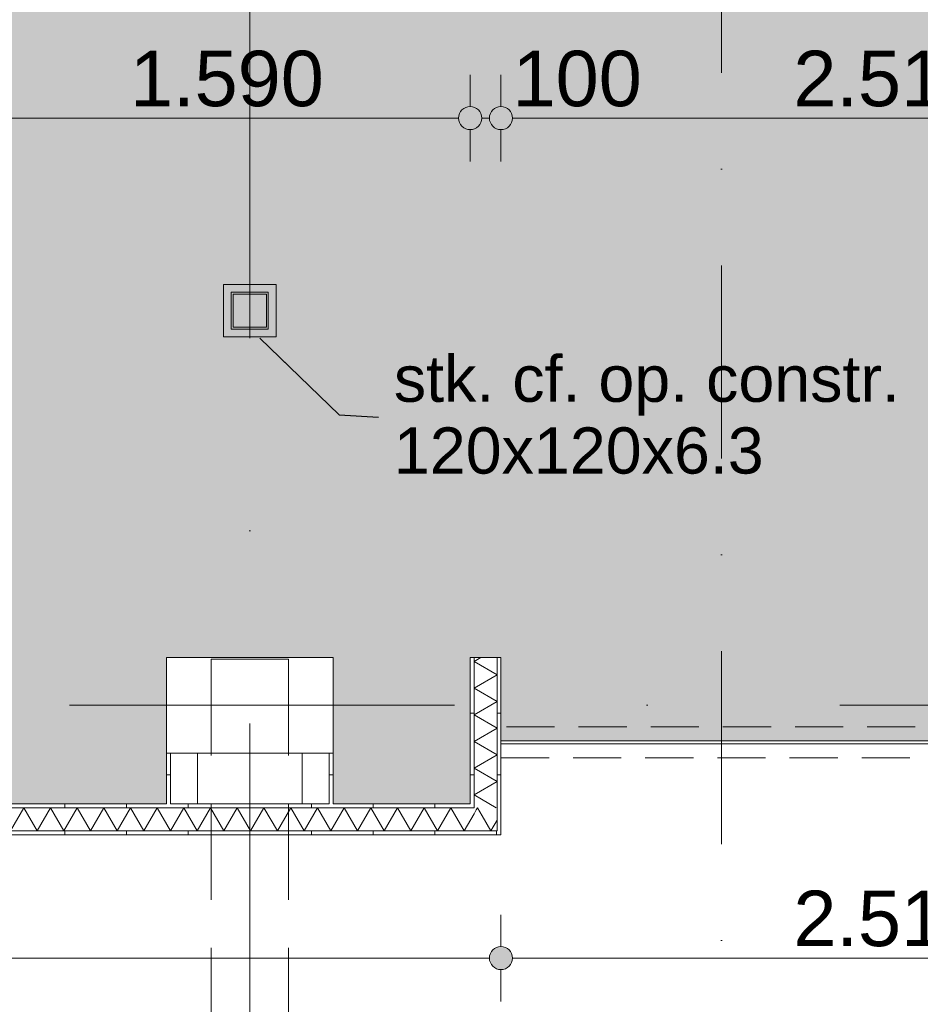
# Model space of a CAD drawing. Header units: millimetres. Extents: x -54205 to 167969, y -3415 to 61516.
# Tile 224 of 239: x 49653 to 52576, y 19456 to 22650. Entities that reach past the tile are written whole.
import ezdxf
from ezdxf.enums import TextEntityAlignment as Align

# ---------------------------------------------------------------- set-up
doc = ezdxf.new("R2010")
doc.units = ezdxf.units.MM
doc.header["$MEASUREMENT"] = 0
for name, pattern in [('streep-punt', [2500, 1250, -625, 0, -625]), ('streep-punt fijn', [1251.000023, 626.000023, -312.5, 0, -312.5]), ('streeplijn', [468.700004, 312.5, -156.200004]), ('streeplijn fijn', [234.119993, 155.999994, -78.119999])]:
    doc.linetypes.add(name, pattern=pattern)
for name, color, linetype in [('28 Draagconstructies', 7, 'Continuous'), ('Maatvoering 1_ 100', 7, 'Continuous'), ('Maatvoering 1_ 100 2D arcering', 7, 'Continuous'), ('Markers - doorsneden', 7, 'Continuous'), ('New_22 NC Binnenwanden', 7, 'Continuous'), ('New_22 NC Binnenwanden Deuren', 7, 'Continuous'), ('New_22 NC Binnenwanden Doorsnede-arcering', 7, 'Continuous'), ('New_22 NC Binnenwanden Laagscheidingslijnen', 7, 'Continuous'), ('New_28 Draagconstructies - kolom', 7, 'Continuous'), ('New_28 Draagconstructies - kolom Doorsnede-arcering', 7, 'Continuous'), ('New_Maatvoering 1_ 100', 7, 'Continuous'), ('New_Maatvoering 1_ 100 2D arcering', 7, 'Continuous'), ('New_Ruimtefuncties', 7, 'Continuous'), ('New_Ruimtefuncties Zone achtergrond', 7, 'Continuous'), ('New_Ruimtefuncties Zone omranding', 7, 'Continuous'), ('New_Ruimtefuncties Zone tekst', 7, 'Continuous'), ('Stramien', 7, 'Continuous')]:
    doc.layers.add(name, color=color, linetype=linetype)
doc.styles.add('GENERATED_STYLE_1', font='arial.ttf')
doc.styles.add('GENERATED_STYLE_2', font='arial.ttf')
doc.dimstyles.new('GENERATED_STYLE__1', dxfattribs={"dimtxt": 250, "dimasz": 142.5, "dimexe": 0.18, "dimexo": 0.0625, "dimgap": 0, "dimtad": 1, "dimtih": 1, "dimtoh": 1, "dimdec": 0, "dimzin": 0, "dimdsep": 46, "dimtxsty": 'GENERATED_STYLE_2', "dimblk": 'ARROWHEAD_11', "dimblk1": 'ARROWHEAD_11', "dimblk2": 'ARROWHEAD_11', "dimcen": 0.09, "dimse1": 1, "dimse2": 1, "dimclrd": 1, "dimclre": 1, "dimclrt": 2, "dimadec": 1, "dimazin": 0, "dimtfac": 1, "dimtdec": 4, "dimtmove": 0, "dimatfit": 3, "dimfxl": 1, "dimtolj": 1, "dimtzin": 0, "dimarcsym": 0})
doc.dimstyles.new('GENERATED_STYLE__12', dxfattribs={"dimtxt": 0.18, "dimasz": 136.8, "dimexe": 0.18, "dimexo": 0.0625, "dimgap": 0, "dimtad": 0, "dimtih": 1, "dimtoh": 1, "dimdec": 4, "dimzin": 0, "dimdsep": 46, "dimcen": 0.09, "dimadec": 0, "dimazin": 0, "dimtfac": 1, "dimtdec": 4, "dimtmove": 0, "dimatfit": 3, "dimldrblk": 'ARROWHEAD_5', "dimfxl": 1, "dimtolj": 1, "dimtzin": 0, "dimarcsym": 0})
doc.dimstyles.new('GENERATED_STYLE__3', dxfattribs={"dimtxt": 179.999995, "dimasz": 142.5, "dimexe": 0.18, "dimexo": 0.0625, "dimgap": 0, "dimtad": 1, "dimtih": 1, "dimtoh": 1, "dimdec": 0, "dimzin": 0, "dimdsep": 46, "dimtxsty": 'GENERATED_STYLE_1', "dimblk": 'ARROWHEAD_11', "dimblk1": 'ARROWHEAD_11', "dimblk2": 'ARROWHEAD_11', "dimcen": 0.09, "dimse1": 1, "dimse2": 1, "dimclrd": 1, "dimclre": 1, "dimclrt": 2, "dimadec": 1, "dimazin": 0, "dimtfac": 1, "dimtdec": 4, "dimtmove": 0, "dimatfit": 3, "dimfxl": 1, "dimtolj": 1, "dimtzin": 0, "dimarcsym": 0})
doc.dimstyles.new('GENERATED_STYLE__4', dxfattribs={"dimtxt": 250, "dimasz": 142.5, "dimexe": 0.18, "dimexo": 0.0625, "dimgap": 0, "dimtad": 1, "dimdec": 0, "dimzin": 0, "dimdsep": 46, "dimtxsty": 'GENERATED_STYLE_2', "dimblk": 'ARROWHEAD_11', "dimblk1": 'ARROWHEAD_11', "dimblk2": 'ARROWHEAD_11', "dimcen": 0.09, "dimse1": 1, "dimse2": 1, "dimclrd": 1, "dimclre": 1, "dimclrt": 2, "dimadec": 1, "dimazin": 0, "dimtfac": 1, "dimtdec": 4, "dimtmove": 0, "dimatfit": 3, "dimfxl": 1, "dimtolj": 1, "dimtzin": 0, "dimarcsym": 0})
pattern_1 = [(90, (0, 0), (-200, 0), [])]
pattern_2 = [(180, (0, 0), (0, 200), [])]
pattern_3 = [(1e-14, (0, 0), (0, 200), [])]
pattern_4 = [(270, (0, 0), (200, 0), [])]

# ---------------------------------------------------------------- blocks, each defined once
blk = doc.blocks.new('leerplein 4.1_1.30_16_1', base_point=(50400, 24093.4))
at = {"layer": 'New_Ruimtefuncties Zone achtergrond', "linetype": 'Continuous', "lineweight": 0, "true_color": 0xffffff}
blk.add_hatch(color=7, dxfattribs=at).paths.add_polyline_path([(46725, 20580.9), (46875, 20580.9), (46875, 20105.9), (50130, 20105.9), (50130, 20580.9), (50670, 20580.9), (50670, 20105.9), (51115, 20105.9), (51115, 20580.9), (51215, 20580.9), (51215, 20310.9), (53730, 20310.9), (53730, 20580.9), (54000, 20580.9), (54000, 27505.9), (50475, 27505.9), (50475, 27250.9), (50325, 27250.9), (50325, 27505.9), (46875, 27505.9), (46875, 27250.9), (46805, 27250.9), (46805, 26565.9), (46875, 26565.9), (46875, 21620.9), (46725, 21620.9)])
at = {"layer": 'New_Ruimtefuncties Zone tekst', "color": 2, "lineweight": 0}
for tag, height, style, p in [('DUMMY_941', 180, 'GENERATED_STYLE_2', (51388, 24382.2)), ('perimeterCode', 150, 'GENERATED_STYLE_1', (49710.1, 24006.1)), ('ROOM_AREA', 150, 'GENERATED_STYLE_1', (50270.4, 24006.1)), ('DUMMY_942', 150, 'GENERATED_STYLE_1', (50785.1, 24006.1)), ('DUMMY_943', 100, 'GENERATED_STYLE_1', (51013.7, 24017.5))]:
    blk.add_attdef(tag, text='', height=height, dxfattribs=dict(at, style=style)).set_placement(p, align=Align.TOP_LEFT)
at = {"layer": 'New_Ruimtefuncties Zone tekst', "color": 2, "lineweight": 0, "style": 'GENERATED_STYLE_2'}
blk.add_attdef('ROOM_NUMBER', text='', height=180, dxfattribs=at).set_placement((50400, 24341), align=Align.TOP_CENTER)
blk = doc.blocks.new('D1 27_6')
at = {"layer": 'New_22 NC Binnenwanden Deuren', "color": 1, "linetype": 'Continuous', "lineweight": 0}
for p, q in [((450, 0), (450, 900)), ((-460, 0), (-460, -10)), ((-450, 0), (450, 0)), ((-450, -10), (-450, 0)), ((450, 0), (450, -10)), ((460, 0), (460, -10)), ((450, -10), (-450, -10))]:
    blk.add_line(p, q, dxfattribs=at)
blk.add_arc((450, 0), 900, 90, 180, dxfattribs=at)
blk = doc.blocks.new('Wall_124_1', base_point=(51215, 20305.9))
at = {"layer": 'New_22 NC Binnenwanden', "color": 1, "linetype": 'Continuous', "lineweight": 0}
for p, q in [((52710, 20310.9), (52710, 20300.9)), ((53630, 20310.9), (53630, 20300.9))]:
    blk.add_line(p, q, dxfattribs=at)
at = {"layer": 'New_22 NC Binnenwanden', "color": 1, "linetype": 'Continuous', "lineweight": 0, "flags": 128}
for points in [[(52710, 20310.9), (51215, 20310.9)], [(51215, 20310.9), (51215, 20300.9)], [(51215, 20300.9), (52710, 20300.9)], [(53730, 20310.9), (53630, 20310.9)], [(53630, 20300.9), (53730, 20300.9)]]:
    blk.add_lwpolyline(points, dxfattribs=at)
at = {"layer": 'New_22 NC Binnenwanden Deuren', "color": 1, "linetype": 'Continuous', "lineweight": 0, "zscale": 1000}
blk.add_blockref('D1 27_6', (53170, 20310.9), dxfattribs=at)
blk = doc.blocks.new('*X436')
at = {"layer": 'New_22 NC Binnenwanden Doorsnede-arcering', "color": 7, "linetype": 'Continuous', "lineweight": 0}
for p, q in [((51134.7, 20086.2), (51138.8, 20093.4)), ((51154.2, 20066.7), (51138.8, 20093.4)), ((51189.6, 20031.3), (51202.5, 20053.7))]:
    blk.add_line(p, q, dxfattribs=at)
blk = doc.blocks.new('*X437')
at = {"layer": 'New_22 NC Binnenwanden Doorsnede-arcering', "color": 7, "linetype": 'Continuous', "lineweight": 0}
for p, q in [((49623.3, 20018.4), (49666.6, 20093.4)), ((49709.9, 20018.4), (49666.6, 20093.4)), ((49709.9, 20018.4), (49753.2, 20093.4)), ((49796.5, 20018.4), (49753.2, 20093.4)), ((49796.5, 20018.4), (49839.8, 20093.4)), ((49883.1, 20018.4), (49839.8, 20093.4)), ((49883.1, 20018.4), (49926.4, 20093.4)), ((49969.7, 20018.4), (49926.4, 20093.4)), ((49969.7, 20018.4), (50013, 20093.4)), ((50056.3, 20018.4), (50013, 20093.4)), ((50056.3, 20018.4), (50099.6, 20093.4)), ((50142.9, 20018.4), (50099.6, 20093.4)), ((50142.9, 20018.4), (50186.2, 20093.4)), ((50229.5, 20018.4), (50186.2, 20093.4)), ((50229.5, 20018.4), (50272.8, 20093.4)), ((50316.1, 20018.4), (50272.8, 20093.4)), ((50316.1, 20018.4), (50359.4, 20093.4)), ((50402.7, 20018.4), (50359.4, 20093.4)), ((50402.7, 20018.4), (50446, 20093.4)), ((50489.3, 20018.4), (50446, 20093.4)), ((50489.3, 20018.4), (50532.6, 20093.4)), ((50575.9, 20018.4), (50532.6, 20093.4)), ((50575.9, 20018.4), (50619.2, 20093.4)), ((50662.5, 20018.4), (50619.2, 20093.4)), ((50662.5, 20018.4), (50705.8, 20093.4)), ((50749.1, 20018.4), (50705.8, 20093.4)), ((50749.1, 20018.4), (50792.4, 20093.4)), ((50835.7, 20018.4), (50792.4, 20093.4)), ((50835.7, 20018.4), (50879, 20093.4)), ((50922.3, 20018.4), (50879, 20093.4)), ((50922.3, 20018.4), (50965.6, 20093.4)), ((51008.9, 20018.4), (50965.6, 20093.4)), ((51008.9, 20018.4), (51052.2, 20093.4)), ((51095.5, 20018.4), (51052.2, 20093.4)), ((51095.5, 20018.4), (51127.5, 20073.8))]:
    blk.add_line(p, q, dxfattribs=at)
blk = doc.blocks.new('*X438')
at = {"layer": 'New_22 NC Binnenwanden Doorsnede-arcering', "color": 7, "linetype": 'Continuous', "lineweight": 0}
for p, q in [((51127.5, 20073.8), (51134.7, 20086.2)), ((51182.1, 20018.4), (51154.2, 20066.7)), ((51182.1, 20018.4), (51189.6, 20031.3))]:
    blk.add_line(p, q, dxfattribs=at)
blk = doc.blocks.new('Wall_135_1', base_point=(46800, 20105.9))
at = {"layer": 'New_22 NC Binnenwanden Doorsnede-arcering', "linetype": 'Continuous', "lineweight": 0, "true_color": 0x000000}
h = blk.add_hatch(dxfattribs=at)
h.set_pattern_fill('930_Lijnen_vert_200_0001', color=18, style=0, pattern_type=2)
h.set_pattern_definition(pattern_1)
h.paths.add_polyline_path([(51115, 20105.9), (46875, 20105.9), (46875, 20093.4), (51115, 20093.4)])
h = blk.add_hatch(dxfattribs=at)
h.set_pattern_fill('930_Lijnen_vert_200_0001', color=18, style=0, pattern_type=2)
h.set_pattern_definition(pattern_1)
h.paths.add_polyline_path([(51115, 20105.9), (51127.5, 20093.4), (51127.5, 20105.9)])
h = blk.add_hatch(dxfattribs=at)
h.set_pattern_fill('930_Lijnen_vert_200_0001', color=18, style=0, pattern_type=2)
h.set_pattern_definition(pattern_1)
h.paths.add_polyline_path([(51115, 20093.4), (51127.5, 20093.4), (51115, 20105.9)])
h = blk.add_hatch(dxfattribs=at)
h.set_pattern_fill('930_Lijnen_vert_200_0001', color=18, style=0, pattern_type=2)
h.set_pattern_definition(pattern_1)
h.paths.add_polyline_path([(51202.5, 20018.4), (46875, 20018.4), (46875, 20005.9), (51202.5, 20005.9)])
h = blk.add_hatch(dxfattribs=at)
h.set_pattern_fill('930_Lijnen_vert_200_0001', color=18, style=0, pattern_type=2)
h.set_pattern_definition(pattern_1)
h.paths.add_polyline_path([(51202.5, 20018.4), (51215, 20005.9), (51215, 20018.4)])
h = blk.add_hatch(dxfattribs=at)
h.set_pattern_fill('930_Lijnen_vert_200_0001', color=18, style=0, pattern_type=2)
h.set_pattern_definition(pattern_1)
h.paths.add_polyline_path([(51202.5, 20005.9), (51215, 20005.9), (51202.5, 20018.4)])
at = {"layer": 'New_22 NC Binnenwanden', "color": 1, "linetype": 'Continuous', "lineweight": 0, "flags": 128}
for points in [[(50130, 20105.9), (49525, 20105.9)], [(50657.5, 20105.9), (50142.5, 20105.9)], [(51115, 20105.9), (50670, 20105.9)], [(46875, 20005.9), (51215, 20005.9)], [(51215, 20005.9), (51215, 20018.4)]]:
    blk.add_lwpolyline(points, dxfattribs=at)
at = {"layer": 'New_22 NC Binnenwanden Laagscheidingslijnen', "color": 1, "linetype": 'Continuous', "lineweight": 0}
for p, q in [((51127.5, 20093.4), (46875, 20093.4)), ((51127.5, 20093.4), (51127.5, 20105.9)), ((51202.5, 20018.4), (51202.5, 20093.4)), ((46875, 20018.4), (51127.5, 20018.4)), ((51127.5, 20018.4), (51202.5, 20018.4))]:
    blk.add_line(p, q, dxfattribs=at)
at = {"layer": 'New_22 NC Binnenwanden', "color": 1, "lineweight": 0}
for name in ['*X437', '*X436', '*X438']:
    blk.add_blockref(name, (0, 0), dxfattribs=at)
blk = doc.blocks.new('*X443')
at = {"layer": 'New_22 NC Binnenwanden Doorsnede-arcering', "color": 7, "linetype": 'Continuous', "lineweight": 0}
for p, q in [((51149.7, 20580.9), (51127.5, 20568.1)), ((51202.5, 20524.8), (51127.5, 20568.1)), ((51202.5, 20524.8), (51127.5, 20481.5)), ((51202.5, 20438.2), (51127.5, 20481.5)), ((51202.5, 20438.2), (51127.5, 20394.9)), ((51202.5, 20351.6), (51127.5, 20394.9)), ((51202.5, 20351.6), (51127.5, 20308.3)), ((51202.5, 20265), (51127.5, 20308.3)), ((51202.5, 20265), (51127.5, 20221.7)), ((51202.5, 20178.4), (51127.5, 20221.7)), ((51202.5, 20178.4), (51127.5, 20135.1)), ((51199.7, 20093.4), (51127.5, 20135.1))]:
    blk.add_line(p, q, dxfattribs=at)
blk = doc.blocks.new('Wall_137_1', base_point=(51115, 20580.9))
at = {"layer": 'New_22 NC Binnenwanden Doorsnede-arcering', "linetype": 'Continuous', "lineweight": 0, "true_color": 0x000000}
h = blk.add_hatch(dxfattribs=at)
h.set_pattern_fill('930_Lijnen_vert_200_0001', color=18, style=0, pattern_type=2)
h.set_pattern_definition(pattern_2)
h.paths.add_polyline_path([(51127.5, 20105.9), (51127.5, 20580.9), (51115, 20580.9), (51115, 20105.9)])
h = blk.add_hatch(dxfattribs=at)
h.set_pattern_fill('930_Lijnen_vert_200_0001', color=18, style=0, pattern_type=2)
h.set_pattern_definition(pattern_2)
h.paths.add_polyline_path([(51215, 20018.4), (51215, 20580.9), (51202.5, 20580.9), (51202.5, 20018.4)])
at = {"layer": 'New_22 NC Binnenwanden', "color": 1, "linetype": 'Continuous', "lineweight": 0, "flags": 128}
for points in [[(51115, 20580.9), (51115, 20105.9)], [(51127.5, 20580.9), (51115, 20580.9)], [(51202.5, 20580.9), (51127.5, 20580.9)], [(51215, 20580.9), (51202.5, 20580.9)], [(51215, 20018.4), (51215, 20580.9)]]:
    blk.add_lwpolyline(points, dxfattribs=at)
at = {"layer": 'New_22 NC Binnenwanden Laagscheidingslijnen', "color": 1, "linetype": 'Continuous', "lineweight": 0}
for p, q in [((51127.5, 20580.9), (51127.5, 20105.9)), ((51202.5, 20093.4), (51202.5, 20580.9)), ((51127.5, 20093.4), (51127.5, 20105.9)), ((51202.5, 20018.4), (51202.5, 20093.4))]:
    blk.add_line(p, q, dxfattribs=at)
at = {"layer": 'New_22 NC Binnenwanden', "color": 1, "lineweight": 0}
blk.add_blockref('*X443', (0, 0), dxfattribs=at)
blk = doc.blocks.new('Wall_261_1', base_point=(51215, 20305.9))
at = {"layer": 'New_22 NC Binnenwanden', "color": 9, "linetype": 'streeplijn fijn', "lineweight": 0, "flags": 128}
for points in [[(53730, 20355.9), (51215, 20355.9)], [(51215, 20355.9), (51215, 20343.4)], [(53730, 20355.9), (53730, 20343.4)], [(51215, 20343.4), (51215, 20268.4)], [(53730, 20343.4), (53730, 20268.4)], [(51215, 20268.4), (51215, 20255.9)], [(51215, 20255.9), (53730, 20255.9)], [(53730, 20268.4), (53730, 20255.9)]]:
    blk.add_lwpolyline(points, dxfattribs=at)
blk = doc.blocks.new('Wall_278_1', base_point=(50670, 20105.9))
at = {"layer": 'New_22 NC Binnenwanden Doorsnede-arcering', "linetype": 'Continuous', "lineweight": 0, "true_color": 0x000000}
h = blk.add_hatch(dxfattribs=at)
h.set_pattern_fill('930_Lijnen_vert_200_0001', color=18, style=0, pattern_type=2)
h.set_pattern_definition(pattern_2)
h.paths.add_polyline_path([(50670, 20105.9), (50670, 20270.9), (50657.5, 20270.9), (50657.5, 20105.9)])
at = {"layer": 'New_22 NC Binnenwanden', "color": 1, "linetype": 'Continuous', "lineweight": 0, "flags": 128}
for points in [[(50570, 20270.9), (50570, 20105.9)], [(50670, 20105.9), (50670, 20270.9)]]:
    blk.add_lwpolyline(points, dxfattribs=at)
at = {"layer": 'New_22 NC Binnenwanden Laagscheidingslijnen', "color": 1, "linetype": 'Continuous', "lineweight": 0}
blk.add_line((50657.5, 20105.9), (50657.5, 20270.9), dxfattribs=at)
blk = doc.blocks.new('Wall_279_1', base_point=(50130, 20105.9))
at = {"layer": 'New_22 NC Binnenwanden Doorsnede-arcering', "linetype": 'Continuous', "lineweight": 0, "true_color": 0x000000}
h = blk.add_hatch(dxfattribs=at)
h.set_pattern_fill('930_Lijnen_vert_200_0001', color=18, style=0, pattern_type=2)
h.set_pattern_definition(pattern_3)
h.paths.add_polyline_path([(50130, 20270.9), (50130, 20105.9), (50142.5, 20105.9), (50142.5, 20270.9)])
at = {"layer": 'New_22 NC Binnenwanden', "color": 1, "linetype": 'Continuous', "lineweight": 0, "flags": 128}
for points in [[(50130, 20270.9), (50130, 20105.9)], [(50230, 20105.9), (50230, 20270.9)]]:
    blk.add_lwpolyline(points, dxfattribs=at)
at = {"layer": 'New_22 NC Binnenwanden Laagscheidingslijnen', "color": 1, "linetype": 'Continuous', "lineweight": 0}
blk.add_line((50142.5, 20270.9), (50142.5, 20105.9), dxfattribs=at)
blk = doc.blocks.new('Wall_390_1', base_point=(50315, 21620.9))
at = {"layer": 'New_22 NC Binnenwanden Doorsnede-arcering', "linetype": 'Continuous', "lineweight": 0, "true_color": 0x000000}
h = blk.add_hatch(dxfattribs=at)
h.set_pattern_fill('930_Lijnen_vert_200_0001', color=18, style=0, pattern_type=2)
h.set_pattern_definition(pattern_3)
h.paths.add_polyline_path([(50340, 21790.9), (50315, 21790.9), (50340, 21765.9)])
h = blk.add_hatch(dxfattribs=at)
h.set_pattern_fill('930_Lijnen_vert_200_0001', color=18, style=0, pattern_type=2)
h.set_pattern_definition(pattern_3)
h.paths.add_polyline_path([(50340, 21765.9), (50315, 21790.9), (50315, 21765.9)])
h = blk.add_hatch(dxfattribs=at)
h.set_pattern_fill('930_Lijnen_vert_200_0001', color=18, style=0, pattern_type=2)
h.set_pattern_definition(pattern_3)
h.paths.add_polyline_path([(50340, 21645.9), (50340, 21765.9), (50315, 21765.9), (50315, 21645.9)])
h = blk.add_hatch(dxfattribs=at)
h.set_pattern_fill('930_Lijnen_vert_200_0001', color=18, style=0, pattern_type=2)
h.set_pattern_definition(pattern_3)
h.paths.add_polyline_path([(50340, 21645.9), (50315, 21620.9), (50340, 21620.9)])
h = blk.add_hatch(dxfattribs=at)
h.set_pattern_fill('930_Lijnen_vert_200_0001', color=18, style=0, pattern_type=2)
h.set_pattern_definition(pattern_3)
h.paths.add_polyline_path([(50315, 21645.9), (50315, 21620.9), (50340, 21645.9)])
at = {"layer": 'New_22 NC Binnenwanden', "color": 1, "linetype": 'Continuous', "lineweight": 0, "flags": 128}
for points in [[(50315, 21790.9), (50340, 21790.9)], [(50315, 21790.9), (50315, 21620.9)], [(50340, 21645.9), (50340, 21765.9)], [(50315, 21620.9), (50340, 21620.9)]]:
    blk.add_lwpolyline(points, dxfattribs=at)
blk = doc.blocks.new('Wall_391_1', base_point=(50315, 21790.9))
at = {"layer": 'New_22 NC Binnenwanden Doorsnede-arcering', "linetype": 'Continuous', "lineweight": 0, "true_color": 0x000000}
h = blk.add_hatch(dxfattribs=at)
h.set_pattern_fill('930_Lijnen_vert_200_0001', color=18, style=0, pattern_type=2)
h.set_pattern_definition(pattern_4)
h.paths.add_polyline_path([(50340, 21765.9), (50460, 21765.9), (50460, 21790.9), (50340, 21790.9)])
h = blk.add_hatch(dxfattribs=at)
h.set_pattern_fill('930_Lijnen_vert_200_0001', color=18, style=0, pattern_type=2)
h.set_pattern_definition(pattern_4)
h.paths.add_polyline_path([(50460, 21765.9), (50485, 21765.9), (50485, 21790.9)])
h = blk.add_hatch(dxfattribs=at)
h.set_pattern_fill('930_Lijnen_vert_200_0001', color=18, style=0, pattern_type=2)
h.set_pattern_definition(pattern_4)
h.paths.add_polyline_path([(50460, 21765.9), (50485, 21790.9), (50460, 21790.9)])
at = {"layer": 'New_22 NC Binnenwanden', "color": 1, "linetype": 'Continuous', "lineweight": 0, "flags": 128}
for points in [[(50485, 21790.9), (50340, 21790.9)], [(50485, 21790.9), (50485, 21765.9)], [(50340, 21765.9), (50460, 21765.9)]]:
    blk.add_lwpolyline(points, dxfattribs=at)
blk = doc.blocks.new('Wall_392_1', base_point=(50315, 21620.9))
at = {"layer": 'New_22 NC Binnenwanden Doorsnede-arcering', "linetype": 'Continuous', "lineweight": 0, "true_color": 0x000000}
h = blk.add_hatch(dxfattribs=at)
h.set_pattern_fill('930_Lijnen_vert_200_0001', color=18, style=0, pattern_type=2)
h.set_pattern_definition(pattern_1)
h.paths.add_polyline_path([(50460, 21645.9), (50340, 21645.9), (50340, 21620.9), (50460, 21620.9)])
h = blk.add_hatch(dxfattribs=at)
h.set_pattern_fill('930_Lijnen_vert_200_0001', color=18, style=0, pattern_type=2)
h.set_pattern_definition(pattern_1)
h.paths.add_polyline_path([(50485, 21645.9), (50460, 21645.9), (50485, 21620.9)])
h = blk.add_hatch(dxfattribs=at)
h.set_pattern_fill('930_Lijnen_vert_200_0001', color=18, style=0, pattern_type=2)
h.set_pattern_definition(pattern_1)
h.paths.add_polyline_path([(50460, 21620.9), (50485, 21620.9), (50460, 21645.9)])
at = {"layer": 'New_22 NC Binnenwanden', "color": 1, "linetype": 'Continuous', "lineweight": 0, "flags": 128}
for points in [[(50460, 21645.9), (50340, 21645.9)], [(50485, 21620.9), (50485, 21645.9)], [(50340, 21620.9), (50485, 21620.9)]]:
    blk.add_lwpolyline(points, dxfattribs=at)
blk = doc.blocks.new('Wall_393_1', base_point=(50485, 21620.9))
at = {"layer": 'New_22 NC Binnenwanden Doorsnede-arcering', "linetype": 'Continuous', "lineweight": 0, "true_color": 0x000000}
h = blk.add_hatch(dxfattribs=at)
h.set_pattern_fill('930_Lijnen_vert_200_0001', color=18, style=0, pattern_type=2)
h.set_pattern_definition(pattern_2)
h.paths.add_polyline_path([(50485, 21765.9), (50460, 21765.9), (50460, 21645.9), (50485, 21645.9)])
at = {"layer": 'New_22 NC Binnenwanden', "color": 1, "linetype": 'Continuous', "lineweight": 0, "flags": 128}
for points in [[(50460, 21765.9), (50460, 21645.9)], [(50485, 21645.9), (50485, 21765.9)]]:
    blk.add_lwpolyline(points, dxfattribs=at)
blk = doc.blocks.new('Column_1_1', base_point=(50400, 20425.9))
at = {"layer": '28 Draagconstructies', "color": 3, "linetype": 'Continuous', "lineweight": 0, "flags": 128}
blk.add_lwpolyline([(50130, 20270.9), (50670, 20270.9), (50670, 20580.9), (50130, 20580.9)], close=True, dxfattribs=at)
blk = doc.blocks.new('Standard grid marker')
at = {"layer": 'Stramien', "color": 1, "linetype": 'streep-punt', "lineweight": 0}
blk.add_line((1000, 0), (61400.2, 0), dxfattribs=at)
at = {"layer": 'Stramien', "color": 2, "lineweight": 0, "style": 'GENERATED_STYLE_1'}
for tag, p in [('AC_MarkerText_1_0', (-245, -80)), ('AC_MarkerText_1_1', (63155.2, -80))]:
    blk.add_attdef(tag, text='', height=350, rotation=270, dxfattribs=at).set_placement(p, align=Align.TOP_CENTER)
blk = doc.blocks.new('Standard grid marker_6')
at = {"layer": 'Stramien', "color": 1, "linetype": 'streep-punt', "lineweight": 0}
blk.add_line((1000, 0), (33040, 0), dxfattribs=at)
at = {"layer": 'Stramien', "color": 2, "lineweight": 0, "style": 'GENERATED_STYLE_1'}
blk.add_attdef('AC_MarkerText_1', text='', height=350, dxfattribs=at).set_placement((-500, 175), align=Align.TOP_CENTER)
blk = doc.blocks.new('Beam_3_1', base_point=(50400, 20575.9))
at = {"layer": '28 Draagconstructies', "color": 9, "linetype": 'streeplijn', "lineweight": 0}
for p, q in [((50275, 20575.9), (50275, 17870.9)), ((50275, 20575.9), (50525, 20575.9)), ((50525, 20575.9), (50525, 17870.9)), ((50275, 17870.9), (50525, 17870.9))]:
    blk.add_line(p, q, dxfattribs=at)
blk = doc.blocks.new('*D1253')
at = {"layer": 'Maatvoering 1_ 100 2D arcering', "linetype": 'Continuous', "lineweight": 0}
for points in [[(64027.5, 56215.9), (64030.4, 56201.6), (64038.5, 56189.4), (64050.6, 56181.3), (64065, 56178.4), (64079.4, 56181.3), (64091.5, 56189.4), (64099.6, 56201.6), (64102.5, 56215.9), (64099.6, 56230.3), (64091.5, 56242.4), (64079.4, 56250.6), (64065, 56253.4), (64050.6, 56250.6), (64038.5, 56242.4), (64030.4, 56230.3)], [(64027.5, 3115.7), (64030.4, 3101.3), (64038.5, 3089.2), (64050.6, 3081), (64065, 3078.2), (64079.4, 3081), (64091.5, 3089.2), (64099.6, 3101.3), (64102.5, 3115.7), (64099.6, 3130), (64091.5, 3142.2), (64079.4, 3150.3), (64065, 3153.2), (64050.6, 3150.3), (64038.5, 3142.2), (64030.4, 3130)]]:
    blk.add_hatch(color=1, dxfattribs=at).paths.add_polyline_path(points)
at = {"layer": 'Maatvoering 1_ 100', "color": 1, "linetype": 'Continuous', "lineweight": 0}
for p, q in [((64065, 56253.4), (64065, 56290.9)), ((64027.5, 56215.9), (63924.4, 56215.9)), ((64205.6, 56215.9), (64102.5, 56215.9)), ((64065, 3153.2), (64065, 56178.4)), ((64027.5, 3115.7), (63924.4, 3115.7)), ((64205.6, 3115.7), (64102.5, 3115.7)), ((64065, 3040.7), (64065, 3078.2))]:
    blk.add_line(p, q, dxfattribs=at)
for centre in [(64065, 56215.9), (64065, 3115.7)]:
    blk.add_circle(centre, 37.5, dxfattribs=at)
at = {"layer": 'Maatvoering 1_ 100', "color": 2, "lineweight": 0, "insert": (64015, 29141.5), "char_height": 250, "attachment_point": 7, "rotation": 90, "style": 'GENERATED_STYLE_2'}
blk.add_mtext('\\A1;{\\pql;\\fArial|b1|i0|c0|p0;\\W1.000000;53.100}', dxfattribs=at)
blk = doc.blocks.new('ARROWHEAD_11')
at = {"color": 0, "linetype": 'Continuous', "lineweight": 0}
blk.add_line((0, 0), (-1, 0), dxfattribs=at)
at = {"color": 0, "linetype": 'Continuous', "lineweight": 0, "const_width": 0.25, "flags": 128}
blk.add_lwpolyline([(-0.125, 0, 1), (0.125, 0, 1)], format="xyb", close=True, dxfattribs=at)
blk = doc.blocks.new('*D1276')
at = {"layer": 'Maatvoering 1_ 100 2D arcering', "linetype": 'Continuous', "lineweight": 0}
for points in [[(-1137.6, 60015.9), (-1134.7, 60001.6), (-1126.6, 59989.4), (-1114.4, 59981.3), (-1100.1, 59978.4), (-1085.7, 59981.3), (-1073.6, 59989.4), (-1065.4, 60001.6), (-1062.6, 60015.9), (-1065.4, 60030.3), (-1073.6, 60042.4), (-1085.7, 60050.6), (-1100.1, 60053.4), (-1114.4, 60050.6), (-1126.6, 60042.4), (-1134.7, 60030.3)], [(57892.5, 60015.9), (57895.4, 60001.6), (57903.5, 59989.4), (57915.6, 59981.3), (57930, 59978.4), (57944.4, 59981.3), (57956.5, 59989.4), (57964.6, 60001.6), (57967.5, 60015.9), (57964.6, 60030.3), (57956.5, 60042.4), (57944.4, 60050.6), (57930, 60053.4), (57915.6, 60050.6), (57903.5, 60042.4), (57895.4, 60030.3)]]:
    blk.add_hatch(color=1, dxfattribs=at).paths.add_polyline_path(points)
at = {"layer": 'Maatvoering 1_ 100', "color": 1, "linetype": 'Continuous', "lineweight": 0}
for p, q in [((-1100.1, 60053.4), (-1100.1, 60156.5)), ((57930, 60053.4), (57930, 60156.5)), ((-1062.6, 60015.9), (57892.5, 60015.9)), ((57967.5, 60015.9), (58005, 60015.9)), ((-1100.1, 59875.3), (-1100.1, 59978.4)), ((57930, 59875.3), (57930, 59978.4))]:
    blk.add_line(p, q, dxfattribs=at)
for centre in [(-1100.1, 60015.9), (57930, 60015.9)]:
    blk.add_circle(centre, 37.5, dxfattribs=at)
at = {"layer": 'Maatvoering 1_ 100', "color": 2, "lineweight": 0, "insert": (27890.6, 60065.9), "char_height": 250, "attachment_point": 7, "style": 'GENERATED_STYLE_2'}
blk.add_mtext('\\A1;{\\pql;\\fArial|b1|i0|c0|p0;\\W1.000000;59.030}', dxfattribs=at)
blk = doc.blocks.new('*D1449')
at = {"layer": 'New_Maatvoering 1_ 100 2D arcering', "linetype": 'Continuous', "lineweight": 0}
for points in [[(46837.5, 22730.9), (46840.4, 22716.6), (46848.5, 22704.4), (46860.6, 22696.3), (46875, 22693.4), (46889.4, 22696.3), (46901.5, 22704.4), (46909.6, 22716.6), (46912.5, 22730.9), (46909.6, 22745.3), (46901.5, 22757.4), (46889.4, 22765.6), (46875, 22768.4), (46860.6, 22765.6), (46848.5, 22757.4), (46840.4, 22745.3)], [(53962.5, 22730.9), (53965.4, 22716.6), (53973.5, 22704.4), (53985.6, 22696.3), (54000, 22693.4), (54014.4, 22696.3), (54026.5, 22704.4), (54034.6, 22716.6), (54037.5, 22730.9), (54034.6, 22745.3), (54026.5, 22757.4), (54014.4, 22765.6), (54000, 22768.4), (53985.6, 22765.6), (53973.5, 22757.4), (53965.4, 22745.3)]]:
    blk.add_hatch(color=1, dxfattribs=at).paths.add_polyline_path(points)
at = {"layer": 'New_Maatvoering 1_ 100', "color": 1, "linetype": 'Continuous', "lineweight": 0}
for p, q in [((46875, 22768.4), (46875, 22871.5)), ((54000, 22768.4), (54000, 22871.5)), ((46912.5, 22730.9), (53962.5, 22730.9)), ((54037.5, 22730.9), (54075, 22730.9)), ((46875, 22590.3), (46875, 22693.4)), ((54000, 22590.3), (54000, 22693.4))]:
    blk.add_line(p, q, dxfattribs=at)
for centre in [(46875, 22730.9), (54000, 22730.9)]:
    blk.add_circle(centre, 37.5, dxfattribs=at)
at = {"layer": 'New_Maatvoering 1_ 100', "color": 2, "lineweight": 0, "insert": (50128.6, 22766.9), "char_height": 180, "attachment_point": 7, "style": 'GENERATED_STYLE_1'}
blk.add_mtext('\\A1;{\\pql;\\fArial|b0|i0|c0|p0;\\W1.000000;7.125}', dxfattribs=at)
blk = doc.blocks.new('*D1468')
at = {"layer": 'New_Maatvoering 1_ 100 2D arcering', "linetype": 'Continuous', "lineweight": 0}
for points in [[(49487.5, 22330.9), (49490.4, 22316.6), (49498.5, 22304.4), (49510.6, 22296.3), (49525, 22293.4), (49539.4, 22296.3), (49551.5, 22304.4), (49559.6, 22316.6), (49562.5, 22330.9), (49559.6, 22345.3), (49551.5, 22357.4), (49539.4, 22365.6), (49525, 22368.4), (49510.6, 22365.6), (49498.5, 22357.4), (49490.4, 22345.3)], [(51077.5, 22330.9), (51080.4, 22316.6), (51088.5, 22304.4), (51100.6, 22296.3), (51115, 22293.4), (51129.4, 22296.3), (51141.5, 22304.4), (51149.6, 22316.6), (51152.5, 22330.9), (51149.6, 22345.3), (51141.5, 22357.4), (51129.4, 22365.6), (51115, 22368.4), (51100.6, 22365.6), (51088.5, 22357.4), (51080.4, 22345.3)]]:
    blk.add_hatch(color=1, dxfattribs=at).paths.add_polyline_path(points)
at = {"layer": 'New_Maatvoering 1_ 100', "color": 1, "linetype": 'Continuous', "lineweight": 0}
for p, q in [((49525, 22368.4), (49525, 22471.5)), ((51115, 22368.4), (51115, 22471.5)), ((49562.5, 22330.9), (51077.5, 22330.9)), ((49525, 22190.3), (49525, 22293.4)), ((51115, 22190.3), (51115, 22293.4))]:
    blk.add_line(p, q, dxfattribs=at)
for centre in [(49525, 22330.9), (51115, 22330.9)]:
    blk.add_circle(centre, 37.5, dxfattribs=at)
at = {"layer": 'New_Maatvoering 1_ 100', "color": 2, "lineweight": 0, "insert": (50011.1, 22366.9), "char_height": 180, "attachment_point": 7, "style": 'GENERATED_STYLE_1'}
blk.add_mtext('\\A1;{\\pql;\\fArial|b0|i0|c0|p0;\\W1.000000;1.590}', dxfattribs=at)
blk = doc.blocks.new('*D1469')
at = {"layer": 'New_Maatvoering 1_ 100 2D arcering', "linetype": 'Continuous', "lineweight": 0}
for points in [[(51077.5, 22330.9), (51080.4, 22316.6), (51088.5, 22304.4), (51100.6, 22296.3), (51115, 22293.4), (51129.4, 22296.3), (51141.5, 22304.4), (51149.6, 22316.6), (51152.5, 22330.9), (51149.6, 22345.3), (51141.5, 22357.4), (51129.4, 22365.6), (51115, 22368.4), (51100.6, 22365.6), (51088.5, 22357.4), (51080.4, 22345.3)], [(51177.5, 22330.9), (51180.4, 22316.6), (51188.5, 22304.4), (51200.6, 22296.3), (51215, 22293.4), (51229.4, 22296.3), (51241.5, 22304.4), (51249.6, 22316.6), (51252.5, 22330.9), (51249.6, 22345.3), (51241.5, 22357.4), (51229.4, 22365.6), (51215, 22368.4), (51200.6, 22365.6), (51188.5, 22357.4), (51180.4, 22345.3)]]:
    blk.add_hatch(color=1, dxfattribs=at).paths.add_polyline_path(points)
at = {"layer": 'New_Maatvoering 1_ 100', "color": 1, "linetype": 'Continuous', "lineweight": 0}
for p, q in [((51115, 22368.4), (51115, 22471.5)), ((51215, 22368.4), (51215, 22471.5)), ((51152.5, 22330.9), (51177.5, 22330.9)), ((51115, 22190.3), (51115, 22293.4)), ((51215, 22190.3), (51215, 22293.4))]:
    blk.add_line(p, q, dxfattribs=at)
for centre in [(51115, 22330.9), (51215, 22330.9)]:
    blk.add_circle(centre, 37.5, dxfattribs=at)
blk = doc.blocks.new('*D1470')
at = {"layer": 'New_Maatvoering 1_ 100 2D arcering', "linetype": 'Continuous', "lineweight": 0}
for points in [[(51177.5, 22330.9), (51180.4, 22316.6), (51188.5, 22304.4), (51200.6, 22296.3), (51215, 22293.4), (51229.4, 22296.3), (51241.5, 22304.4), (51249.6, 22316.6), (51252.5, 22330.9), (51249.6, 22345.3), (51241.5, 22357.4), (51229.4, 22365.6), (51215, 22368.4), (51200.6, 22365.6), (51188.5, 22357.4), (51180.4, 22345.3)], [(53692.5, 22330.9), (53695.4, 22316.6), (53703.5, 22304.4), (53715.6, 22296.3), (53730, 22293.4), (53744.4, 22296.3), (53756.5, 22304.4), (53764.6, 22316.6), (53767.5, 22330.9), (53764.6, 22345.3), (53756.5, 22357.4), (53744.4, 22365.6), (53730, 22368.4), (53715.6, 22365.6), (53703.5, 22357.4), (53695.4, 22345.3)]]:
    blk.add_hatch(color=1, dxfattribs=at).paths.add_polyline_path(points)
at = {"layer": 'New_Maatvoering 1_ 100', "color": 1, "linetype": 'Continuous', "lineweight": 0}
for p, q in [((51215, 22368.4), (51215, 22471.5)), ((53730, 22368.4), (53730, 22471.5)), ((51252.5, 22330.9), (53692.5, 22330.9)), ((51215, 22190.3), (51215, 22293.4)), ((53730, 22190.3), (53730, 22293.4))]:
    blk.add_line(p, q, dxfattribs=at)
for centre in [(51215, 22330.9), (53730, 22330.9)]:
    blk.add_circle(centre, 37.5, dxfattribs=at)
at = {"layer": 'New_Maatvoering 1_ 100', "color": 2, "lineweight": 0, "char_height": 180, "attachment_point": 7, "style": 'GENERATED_STYLE_1'}
for s, insert in [('\\A1;{\\pql;\\fArial|b0|i0|c0|p0;\\W1.000000;100}', (51252.5, 22366.9)), ('\\A1;{\\pql;\\fArial|b0|i0|c0|p0;\\W1.000000;2.515}', (52163.6, 22366.9)), ('\\A1;{\\pql;\\fArial|b0|i0|c0|p0;\\W1.000000;270}', (53280.6, 22366.9))]:
    blk.add_mtext(s, dxfattribs=dict(at, insert=insert))
blk = doc.blocks.new('*D1485')
at = {"layer": 'New_Maatvoering 1_ 100 2D arcering', "linetype": 'Continuous', "lineweight": 0}
for points in [[(42247.5, 19605.9), (42250.4, 19591.6), (42258.5, 19579.4), (42270.6, 19571.3), (42285, 19568.4), (42299.4, 19571.3), (42311.5, 19579.4), (42319.6, 19591.6), (42322.5, 19605.9), (42319.6, 19620.3), (42311.5, 19632.4), (42299.4, 19640.6), (42285, 19643.4), (42270.6, 19640.6), (42258.5, 19632.4), (42250.4, 19620.3)], [(51177.5, 19605.9), (51180.4, 19591.6), (51188.5, 19579.4), (51200.6, 19571.3), (51215, 19568.4), (51229.4, 19571.3), (51241.5, 19579.4), (51249.6, 19591.6), (51252.5, 19605.9), (51249.6, 19620.3), (51241.5, 19632.4), (51229.4, 19640.6), (51215, 19643.4), (51200.6, 19640.6), (51188.5, 19632.4), (51180.4, 19620.3)]]:
    blk.add_hatch(color=1, dxfattribs=at).paths.add_polyline_path(points)
at = {"layer": 'New_Maatvoering 1_ 100', "color": 1, "linetype": 'Continuous', "lineweight": 0}
for p, q in [((42285, 19643.4), (42285, 19746.5)), ((51215, 19643.4), (51215, 19746.5)), ((42322.5, 19605.9), (51177.5, 19605.9)), ((42285, 19465.3), (42285, 19568.4)), ((51215, 19465.3), (51215, 19568.4))]:
    blk.add_line(p, q, dxfattribs=at)
for centre in [(42285, 19605.9), (51215, 19605.9)]:
    blk.add_circle(centre, 37.5, dxfattribs=at)
at = {"layer": 'New_Maatvoering 1_ 100', "color": 2, "lineweight": 0, "insert": (46441.1, 19641.9), "char_height": 180, "attachment_point": 7, "style": 'GENERATED_STYLE_1'}
blk.add_mtext('\\A1;{\\pql;\\fArial|b0|i0|c0|p0;\\W1.000000;8.930}', dxfattribs=at)
blk = doc.blocks.new('*D1486')
at = {"layer": 'New_Maatvoering 1_ 100 2D arcering', "linetype": 'Continuous', "lineweight": 0}
for points in [[(51177.5, 19605.9), (51180.4, 19591.6), (51188.5, 19579.4), (51200.6, 19571.3), (51215, 19568.4), (51229.4, 19571.3), (51241.5, 19579.4), (51249.6, 19591.6), (51252.5, 19605.9), (51249.6, 19620.3), (51241.5, 19632.4), (51229.4, 19640.6), (51215, 19643.4), (51200.6, 19640.6), (51188.5, 19632.4), (51180.4, 19620.3)], [(53692.5, 19605.9), (53695.4, 19591.6), (53703.5, 19579.4), (53715.6, 19571.3), (53730, 19568.4), (53744.4, 19571.3), (53756.5, 19579.4), (53764.6, 19591.6), (53767.5, 19605.9), (53764.6, 19620.3), (53756.5, 19632.4), (53744.4, 19640.6), (53730, 19643.4), (53715.6, 19640.6), (53703.5, 19632.4), (53695.4, 19620.3)]]:
    blk.add_hatch(color=1, dxfattribs=at).paths.add_polyline_path(points)
at = {"layer": 'New_Maatvoering 1_ 100', "color": 1, "linetype": 'Continuous', "lineweight": 0}
for p, q in [((51215, 19643.4), (51215, 19746.5)), ((53730, 19643.4), (53730, 19746.5)), ((51252.5, 19605.9), (53692.5, 19605.9)), ((51215, 19465.3), (51215, 19568.4)), ((53730, 19465.3), (53730, 19568.4))]:
    blk.add_line(p, q, dxfattribs=at)
for centre in [(51215, 19605.9), (53730, 19605.9)]:
    blk.add_circle(centre, 37.5, dxfattribs=at)
at = {"layer": 'New_Maatvoering 1_ 100', "color": 2, "lineweight": 0, "insert": (52163.6, 19641.9), "char_height": 180, "attachment_point": 7, "style": 'GENERATED_STYLE_1'}
blk.add_mtext('\\A1;{\\pql;\\fArial|b0|i0|c0|p0;\\W1.000000;2.515}', dxfattribs=at)
blk = doc.blocks.new('Cutting Plane_4_1', base_point=(51930.1, 7314.1))
at = {"layer": 'Markers - doorsneden', "color": 9, "linetype": 'streep-punt fijn', "lineweight": 0}
blk.add_line((51930.1, 7464.1), (51930.1, 28935.9), dxfattribs=at)
blk = doc.blocks.new('ARROWHEAD_5')
at = {"linetype": 'Continuous', "lineweight": 0}
blk.add_hatch(color=0, dxfattribs=at).paths.add_polyline_path([(-1, 0.2679), (0, 0), (-1, -0.2679)])
at = {"color": 0, "linetype": 'Continuous', "lineweight": 0}
blk.add_line((0, 0), (-1, 0), dxfattribs=at)
blk = doc.blocks.new('Buis vk warmgew kolom 27')
at = {"layer": 'New_28 Draagconstructies - kolom Doorsnede-arcering', "linetype": 'Continuous', "lineweight": 0, "true_color": 0x000000}
h = blk.add_hatch(color=18, dxfattribs=at)
h.paths.add_polyline_path([(-60, -60), (60, -60), (60, 60), (-60, 60)])
h.paths.add_polyline_path([(-53.7, -53.7), (-53.7, 53.7), (53.7, 53.7), (53.7, -53.7)], flags=0)
at = {"layer": 'New_28 Draagconstructies - kolom', "color": 1, "linetype": 'Continuous', "lineweight": 0}
for p, q in [((60, 60), (-60, 60)), ((-60, 60), (-60, -60)), ((-53.7, -53.7), (-53.7, 53.7)), ((-53.7, 53.7), (53.7, 53.7)), ((53.7, 53.7), (53.7, -53.7)), ((60, -60), (60, 60)), ((-60, -60), (60, -60)), ((53.7, -53.7), (-53.7, -53.7))]:
    blk.add_line(p, q, dxfattribs=at)

msp = doc.modelspace()

# ---------------------------------------------------------------- linework, layer by layer
at = {"layer": 'New_Ruimtefuncties Zone omranding', "color": 41, "linetype": 'Continuous', "lineweight": 0, "true_color": 0xffdd55, "flags": 128}
msp.add_lwpolyline([(46875, 20105.9), (50130, 20105.9), (50130, 20580.9), (50670, 20580.9), (50670, 20105.9), (51115, 20105.9), (51115, 20580.9), (51215, 20580.9), (51215, 20310.9), (53730, 20310.9), (53730, 20580.9), (54000, 20580.9), (54000, 27505.9), (50475, 27505.9), (50475, 27250.9), (50325, 27250.9), (50325, 27505.9), (46875, 27505.9)], dxfattribs=at)
at = {"layer": 'New_Ruimtefuncties Zone omranding', "color": 240, "linetype": 'Continuous', "lineweight": 0, "true_color": 0xfd1e4a, "flags": 128}
msp.add_lwpolyline([(57600, 17925.9), (57600, 20325.9), (54284.5, 20325.9), (54284.5, 20255.9), (53730, 20255.9), (53730, 20300.9), (51215, 20300.9), (51215, 20270.9), (51215, 20005.9), (42485, 20005.9), (42385, 20005.9), (42385, 20300.9), (39675, 20300.9), (39675, 20270.9), (39675, 20005.9), (35185, 20005.9)], dxfattribs=at)

# ---------------------------------------------------------------- block references
at = {"layer": '28 Draagconstructies', "color": 3, "lineweight": 0}
msp.add_blockref('Column_1_1', (50400, 20425.9), dxfattribs=at)
at = {"layer": '28 Draagconstructies', "color": 9, "lineweight": 0}
msp.add_blockref('Beam_3_1', (50400, 20575.9), dxfattribs=at)
at = {"layer": 'Markers - doorsneden', "color": 9, "lineweight": 0}
msp.add_blockref('Cutting Plane_4_1', (51930.1, 7314.1), dxfattribs=at)
at = {"layer": 'New_22 NC Binnenwanden', "color": 1, "lineweight": 0}
for name, p in [('Wall_390_1', (50315, 21620.9)), ('Wall_391_1', (50315, 21790.9)), ('Wall_393_1', (50485, 21620.9)), ('Wall_392_1', (50315, 21620.9)), ('Wall_124_1', (51215, 20305.9)), ('Wall_137_1', (51115, 20580.9)), ('Wall_261_1', (51215, 20305.9)), ('Wall_279_1', (50130, 20105.9)), ('Wall_278_1', (50670, 20105.9)), ('Wall_135_1', (46800, 20105.9))]:
    msp.add_blockref(name, p, dxfattribs=at)
at = {"layer": 'New_28 Draagconstructies - kolom', "color": 9, "linetype": 'Continuous', "lineweight": 0, "xscale": -1, "zscale": 1000, "rotation": 270}
msp.add_blockref('Buis vk warmgew kolom 27', (50400, 21705.9), dxfattribs=at)
at = {"layer": 'New_Ruimtefuncties', "color": 2, "linetype": 'Continuous', "lineweight": 0}
msp.add_blockref('leerplein 4.1_1.30_16_1', (50400, 24093.4), dxfattribs=at)
at = {"layer": 'Stramien', "color": 1, "linetype": 'Continuous', "lineweight": 0, "zscale": 1000, "rotation": 90}
msp.add_blockref('Standard grid marker', (50400, -1884.3), dxfattribs=at)
at = {"layer": 'Stramien', "color": 1, "linetype": 'Continuous', "lineweight": 0, "xscale": -1, "zscale": 1000}
msp.add_blockref('Standard grid marker_6', (64565, 20425.9), dxfattribs=at)

# ---------------------------------------------------------------- texts
at = {"layer": 'New_Maatvoering 1_ 100', "color": 2, "linetype": 'Continuous', "lineweight": 0, "insert": (50867.5, 21367.9), "char_height": 150, "attachment_point": 4, "line_spacing_factor": 0.931352, "style": 'GENERATED_STYLE_1'}
msp.add_mtext('\\A1;{\\pql;\\fArial|b0|i0|c0|p0;\\W1.000000;stk. cf. op. constr.\\P\\pql;\\fArial|b0|i0|c0|p0;\\W1.000000;120x120x\\fArial|b0|i0|c0|p0;\\W1.000000;6.3}', dxfattribs=at)

# ---------------------------------------------------------------- dimensions: what is measured, and where the dimension line sits
at = {"layer": 'Maatvoering 1_ 100', "color": 1, "linetype": 'Continuous', "lineweight": 0}
dim = msp.add_linear_dim(base=(57930, 60015.9), p1=(-1100.1, 19995.8), p2=(57930, 20655.9), dimstyle='GENERATED_STYLE__1', dxfattribs=at)
dim.commit()
dim.dimension.update_dxf_attribs({"geometry": '*D1276', "text_midpoint": (28404.5, 60190.9), "dimtype": 160})
dim = msp.add_linear_dim(base=(64065, 56215.9), p1=(-230, 3115.7), p2=(30236, 56215.9), angle=90, dimstyle='GENERATED_STYLE__4', dxfattribs=at)
dim.commit()
dim.dimension.update_dxf_attribs({"geometry": '*D1253', "text_midpoint": (63890, 29655.4), "dimtype": 160, "text_rotation": 90})
at = {"layer": 'New_Maatvoering 1_ 100', "color": 1, "linetype": 'Continuous', "lineweight": 0}
for base, p1, p2, picture, middle in [((54000, 22730.9), (46875, 24563.4), (54000, 27505.9), '*D1449', (50430.1, 22856.9)), ((51115, 22330.9), (49525, 20343.4), (51115, 20343.4), '*D1468', (50312.6, 22456.9)), ((53730, 22330.9), (51215, 20293.4), (53730, 20580.9), '*D1470', (52465.1, 22456.9)), ((51215, 22330.9), (51115, 20343.4), (51215, 20293.4), '*D1469', (51458, 22456.9)), ((53730, 19605.9), (51215, 20005.9), (53730, 20255.9), '*D1486', (52465.1, 19731.9)), ((51215, 19605.9), (42285, 20005.9), (51215, 20005.9), '*D1485', (46742.6, 19731.9))]:
    dim = msp.add_linear_dim(base=base, p1=p1, p2=p2, dimstyle='GENERATED_STYLE__3', dxfattribs=at)
    dim.commit()
    dim.dimension.update_dxf_attribs({"geometry": picture, "text_midpoint": middle, "dimtype": 160})

# ---------------------------------------------------------------- leaders
at = {"layer": 'New_Maatvoering 1_ 100', "color": 9, "linetype": 'Continuous', "lineweight": 0, "annotation_type": 0, "has_hookline": 1, "hookline_direction": 0, "text_width": 1616.2}
msp.add_leader([(50432.9, 21617.4), (50689.7, 21367.9), (50817.5, 21360.7)], dimstyle='GENERATED_STYLE__12', dxfattribs=at)

doc.saveas('drawing.dxf')
